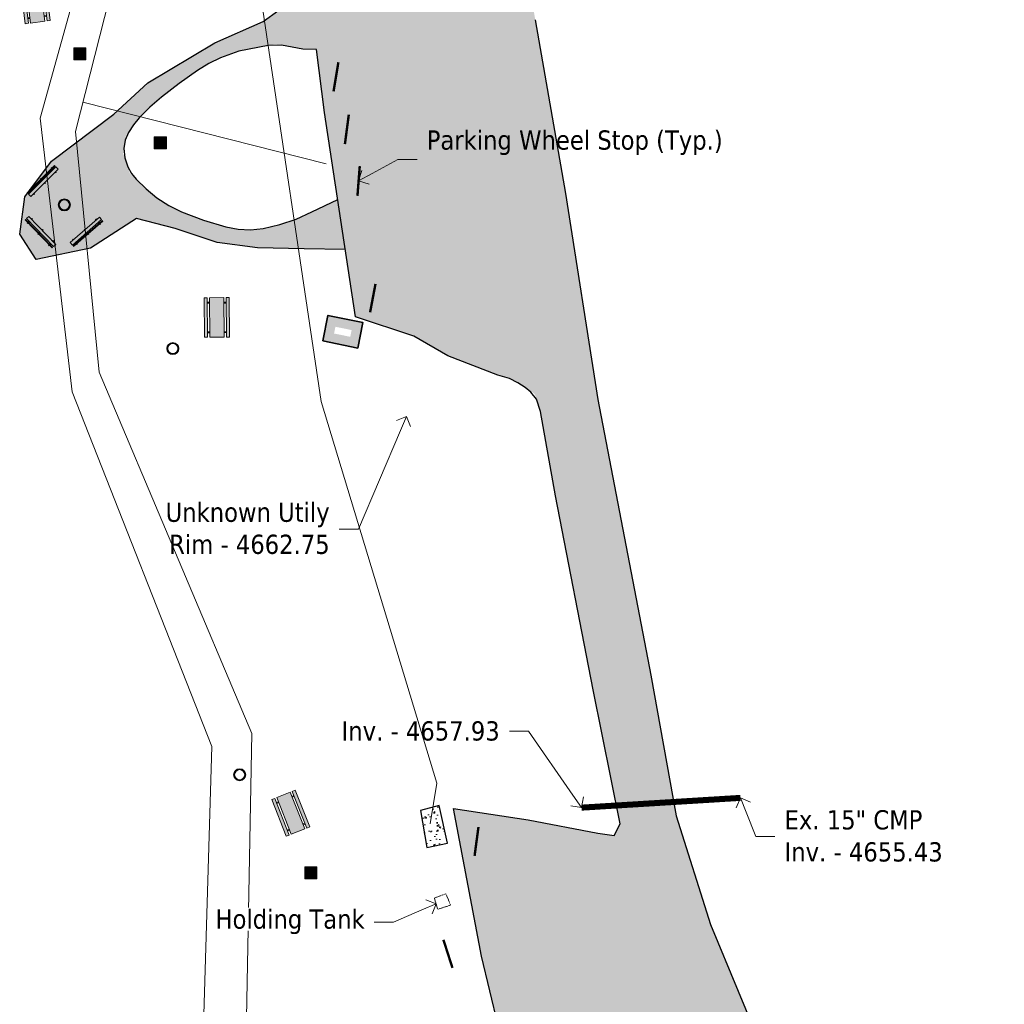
# Model space of a CAD drawing. Header units: feet. Extents: x 1134441 to 1136481, y 647925 to 649487.
# Tile 4 of 13: x 1134448 to 1134653, y 648510 to 648715. Entities that reach past the tile are written whole.
import ezdxf
from ezdxf import colors
from ezdxf.entities.mleader import LeaderData, LeaderLine
from ezdxf.math import Vec2, Vec3

# ---------------------------------------------------------------- set-up
doc = ezdxf.new("R2010")
doc.units = ezdxf.units.FT
doc.header["$LTSCALE"] = 0.75
doc.header["$MEASUREMENT"] = 0
doc.linetypes.add('HIDDEN', pattern=[0.375, 0.25, -0.125])
doc.linetypes.add('HIDDEN2', pattern=[0.1875, 0.125, -0.0625])
for name, color, linetype, lineweight in [('V-ANNO-TEXT', 7, 'Continuous', 13), ('V-PVMT-ASPH', 41, 'Continuous', 25), ('V-PVMT-CONC', 81, 'Continuous', 25), ('V-PVMT-CURB', 121, 'Continuous', 25), ('V-PVMT-HTCH-ASPH', 9, 'Continuous', 13), ('V-PVMT-HTCH-CONC', 9, 'Continuous', 13), ('V-SITE-BLDG', 15, 'Continuous', 35), ('V-SITE-BLDG-HTCH', 11, 'Continuous', 13), ('V-SITE-SURV', 4, 'Continuous', 18)]:
    doc.layers.add(name, color=color, linetype=linetype, lineweight=lineweight)
for name, color, linetype, lineweight, true_color in [('V-UTIL-POWR-LINE-UNDR', 30, 'Buried Electric', 15, 0xff7f00), ('V-UTIL-STRM-LINE', 1, 'HIDDEN2', 15, 0xff0000), ('V-UTIL-STRM-STRC-TEXT', 1, 'Continuous', 20, 0xff0000), ('V-UTIL-WATR-LINE', 5, 'W_LINE', 15, 0x0000ff), ('V-UTIL-WATR-STRC', 5, 'HIDDEN', 20, 0x0000ff), ('V-WATR-TEXT', 5, 'Continuous', 20, 0x0000ff)]:
    doc.layers.add(name, color=color, linetype=linetype, lineweight=lineweight, true_color=true_color)
doc.styles.add('SEI-Dim & Leader', font='tahoma.ttf')
doc.linetypes.add('Buried Electric', pattern='A,0.15,-0.15,0.15,-0.15,0.15,-0.15,0.15,-0.15,0.15,-0.15,["UP",SEI-Dim & Leader,S=0.08,R=0,X=-0.075,Y=-0.05],-0.15', length=1.65)
doc.linetypes.add('W_LINE', pattern='A,0.15,-0.15,0.15,-0.15,0.15,-0.15,0.15,-0.15,0.15,-0.15,["W",SEI-Dim & Leader,S=0.08,R=0,X=-0.025,Y=-0.05],-0.15', length=1.65)

# ---------------------------------------------------------------- blocks, each defined once
blk = doc.blocks.new('_Open90')
at = {"color": 0, "linetype": 'ByBlock', "lineweight": -2}
for p, q in [((0, 0), (-1, 0)), ((-0.5, 0.5), (0, 0)), ((0, 0), (-0.5, -0.5))]:
    blk.add_line(p, q, dxfattribs=at)
blk = doc.blocks.new('Pinic Table')
at = {"layer": 'V-SITE-SURV', "transparency": 33554457}
h = blk.add_hatch(color=256, dxfattribs=at)
h.dxf.hatch_style = 1
h.paths.add_polyline_path([(4.58, -0.92), (4.12, -0.92), (4.12, -1.12), (4.58, -1.12)])
h.paths.add_polyline_path([(1.12, -0.92), (0.67, -0.92), (0.67, -1.12), (1.12, -1.12)])
h.paths.add_polyline_path([(4.58, -7.08), (4.12, -7.08), (4.12, -7.28), (4.58, -7.28)])
h.paths.add_polyline_path([(1.12, -7.08), (0.67, -7.08), (0.67, -7.28), (1.12, -7.28)])
h.paths.add_polyline_path([(0.67, 0), (0, 0), (0, -8.2), (0.67, -8.2)])
h.paths.add_polyline_path([(1.12, -8.2), (1.12, 0), (4.12, 0), (4.12, -8.2)])
h.paths.add_polyline_path([(4.58, 0), (5.25, 0), (5.25, -8.2), (4.58, -8.2)])
at = {"layer": 'V-SITE-SURV', "flags": 128}
for points in [[(0.67, 0), (0, 0), (0, -8.2), (0.67, -8.2)], [(1.12, -8.2), (1.12, 0), (4.12, 0), (4.12, -8.2)], [(4.58, 0), (5.25, 0), (5.25, -8.2), (4.58, -8.2)]]:
    blk.add_lwpolyline(points, close=True, dxfattribs=at)
for points in [[(0.67, -0.92), (1.12, -0.92)], [(0.67, -1.12), (1.12, -1.12)], [(4.12, -0.92), (4.58, -0.92)], [(4.12, -1.12), (4.58, -1.12)], [(0.67, -7.08), (1.12, -7.08)], [(0.67, -7.28), (1.12, -7.28)], [(4.12, -7.08), (4.58, -7.08)], [(4.12, -7.28), (4.58, -7.28)]]:
    blk.add_lwpolyline(points, dxfattribs=at)
blk = doc.blocks.new('Grill')
at = {"layer": 'V-SITE-SURV', "transparency": 33554457}
h = blk.add_hatch(color=256, dxfattribs=at)
h.dxf.hatch_style = 1
h.paths.add_polyline_path([(-1.25, 1.25), (1.25, 1.25), (1.25, -1.25), (-1.25, -1.25)])
at = {"layer": 'V-SITE-SURV', "flags": 128}
blk.add_lwpolyline([(-1.25, 1.25), (1.25, 1.25), (1.25, -1.25), (-1.25, -1.25)], close=True, dxfattribs=at)
blk = doc.blocks.new('Fire Pit')
at = {"layer": 'V-SITE-SURV', "transparency": 33554457}
h = blk.add_hatch(color=256, dxfattribs=at)
h.dxf.hatch_style = 1
edge = h.paths.add_edge_path()
edge.add_arc((0, 0), 1.25, 0, 360)
edge = h.paths.add_edge_path(flags=17)
edge.add_arc((0, 0), 1.05, 0, 360)
at = {"layer": 'V-SITE-SURV'}
for radius in [1.25, 1.05]:
    blk.add_circle((0, 0), radius, dxfattribs=at)
blk = doc.blocks.new('Bench')
at = {"layer": 'V-SITE-SURV', "transparency": 33554457}
h = blk.add_hatch(color=256, dxfattribs=at)
h.dxf.hatch_style = 1
h.paths.add_polyline_path([(8.08, 0), (8.05, 0.67), (-0.01, 0.33), (0.01, -0.33)])
h.paths.add_polyline_path([(0.96, -0.3), (0.76, -0.3), (0.77, -0.45), (0.97, -0.45)])
h.paths.add_polyline_path([(0.92, 0.62), (0.72, 0.62), (0.73, 0.37), (0.93, 0.37)], flags=17)
h.paths.add_polyline_path([(8.04, 0.92), (8.04, 1.07), (-0.03, 0.73), (-0.02, 0.58)])
h.paths.add_polyline_path([(0.91, 0.87), (0.71, 0.87), (0.72, 0.77), (0.92, 0.77)], flags=17)
h.paths.add_polyline_path([(4.11, 0.76), (3.91, 0.75), (3.92, 0.5), (4.12, 0.51)])
h.paths.add_polyline_path([(4.1, 1), (3.9, 1), (3.9, 0.9), (4.1, 0.9)], flags=17)
h.paths.add_polyline_path([(4.15, -0.16), (3.95, -0.17), (3.95, -0.32), (4.15, -0.31)], flags=17)
h.paths.add_polyline_path([(7.33, -0.03), (7.14, -0.04), (7.14, -0.19), (7.34, -0.18)], flags=17)
h.paths.add_polyline_path([(7.3, 0.89), (7.1, 0.88), (7.11, 0.63), (7.31, 0.64)], flags=17)
h.paths.add_polyline_path([(7.29, 1.14), (7.09, 1.13), (7.09, 1.03), (7.29, 1.04)])
at = {"layer": 'V-SITE-SURV', "flags": 128}
for points in [[(-0.03, 0.73), (8.04, 1.07)], [(8.04, 1.07), (-0.03, 0.73)], [(-0.02, 0.58), (-0.03, 0.73)], [(-0.02, 0.58), (8.04, 0.92)], [(0.92, 0.77), (0.91, 0.87), (0.71, 0.87), (0.72, 0.77)], [(0.72, 0.62), (0.73, 0.37)], [(0.93, 0.37), (0.92, 0.62)], [(4.1, 0.9), (4.1, 1), (3.9, 1), (3.9, 0.9)], [(3.91, 0.75), (3.92, 0.5)], [(4.12, 0.51), (4.11, 0.76)], [(7.09, 1.03), (7.09, 1.13), (7.29, 1.14), (7.29, 1.04)], [(7.11, 0.63), (7.1, 0.88)], [(7.3, 0.89), (7.31, 0.64)], [(8.04, 0.92), (8.04, 1.07)], [(0.76, -0.3), (0.77, -0.45), (0.97, -0.45), (0.96, -0.3)], [(3.95, -0.17), (3.95, -0.32), (4.15, -0.31), (4.15, -0.16)], [(7.33, -0.03), (7.34, -0.18), (7.14, -0.19), (7.14, -0.04)]]:
    blk.add_lwpolyline(points, dxfattribs=at)
blk.add_lwpolyline([(0.01, -0.33), (-0.01, 0.33), (8.05, 0.67), (8.08, 0)], close=True, dxfattribs=at)

msp = doc.modelspace()

# ---------------------------------------------------------------- hatches: boundary and pattern name
at = {"layer": 'V-PVMT-HTCH-ASPH', "transparency": 33554483}
h = msp.add_hatch(color=256, dxfattribs=at)
h.dxf.hatch_style = 1
h.paths.add_polyline_path([(1134734.9, 648210.65), (1134727.11, 648219.57), (1134722.02, 648228.91), (1134722.25, 648239.06), (1134728.18, 648255.7), (1134735.01, 648281.66), (1134740.59, 648331.47), (1134738.56, 648359.04), (1134728.26, 648395.52), (1134716.82, 648435.28), (1134719.07, 648456.46), (1134739.31, 648493.44), (1134768.63, 648523.06), (1134806.59, 648556.04), (1134846.38, 648585.57), (1134882.62, 648612.05), (1134913.5, 648651.14), (1134937.52, 648694.27), (1134959.49, 648736.27), (1134978.54, 648777.76), (1134996.66, 648818.37), (1135017.23, 648859.77), (1135036.23, 648904.33), (1135054.04, 648948), (1135071.16, 648989.74), (1135088.83, 649035.97), (1135107.04, 649078.06), (1135111.95, 649112.44), (1135111.3, 649146.35), (1135096.39, 649171.2), (1135074.56, 649191.04), (1135034.22, 649217.92), (1134995.89, 649242.94), (1134952.78, 649270.46), (1134916.62, 649281.82), (1134883.29, 649286.02), (1134856.6, 649281.08), (1134834.05, 649271.02), (1134795.53, 649244.8), (1134761.12, 649212.26), (1134727.2, 649179.9), (1134692.66, 649145.98), (1134658.75, 649108.65), (1134636.19, 649076.87), (1134610.22, 649042.85), (1134587.09, 648997.27), (1134567.69, 648955.03), (1134557.27, 648908.29), (1134547.33, 648867.13), (1134544.25, 648853.73), (1134543.6, 648850.16), (1134543.79, 648849.96), (1134540.67, 648837.85), (1134538.07, 648825.62), (1134536.99, 648818.54), (1134536.43, 648811.4), (1134535.85, 648792.78), (1134535.61, 648773.04), (1134535.81, 648765.43), (1134536.46, 648757.85), (1134538.13, 648745.18), (1134540.25, 648732.58), (1134507.04, 648728.55), (1134507.45, 648717.8), (1134501.98, 648716.84), (1134498.72, 648714.5), (1134488.64, 648710.05), (1134474.75, 648701.72), (1134467.64, 648695.23), (1134454.65, 648685.46), (1134449.14, 648678.03), (1134448.07, 648670.25), (1134451.48, 648664.98), (1134462.8, 648667.36), (1134472.39, 648673.53), (1134480.43, 648671.45), (1134489.13, 648668.49), (1134497.52, 648667.42), (1134507.25, 648667.22), (1134515.79, 648667.05), (1134514.21, 648677.48), (1134506.07, 648673.56), (1134502.18, 648672.24), (1134497.31, 648671.12), (1134492.39, 648671.33), (1134486.29, 648673.16), (1134480.18, 648675.49), (1134475.49, 648678.56), (1134470.96, 648682.94), (1134469.59, 648687.09), (1134470.09, 648690.53), (1134472.17, 648693.69), (1134475.16, 648696.68), (1134477.55, 648698.77), (1134481.22, 648701.62), (1134486.28, 648705.18), (1134489.84, 648706.96), (1134493.66, 648708.3), (1134501.19, 648709.77), (1134506.98, 648708.7), (1134509.81, 648708.66), (1134511.47, 648695.55), (1134517.91, 648653.06), (1134530.07, 648649.04), (1134537.15, 648644.98), (1134547.5, 648640.95), (1134550.76, 648639.99), (1134555.18, 648637.01), (1134556.42, 648633.4), (1134559.54, 648615.85), (1134567.38, 648575.52), (1134572.94, 648547.59), (1134571.69, 648545.17), (1134568.33, 648545.68), (1134553.84, 648548.44), (1134538.3, 648550.81), (1134544.11, 648520.11), (1134547.62, 648505.7), (1134549.75, 648501.19), (1134551.05, 648494.36), (1134551.36, 648490.43), (1134551.2, 648487.2), (1134550.65, 648484.01), (1134549.51, 648479.95), (1134547.99, 648476.02), (1134544.88, 648469.9), (1134541.71, 648465.4), (1134536.81, 648461.32), (1134535.1, 648459.55), (1134532.48, 648456.11), (1134531.02, 648453.39), (1134530.44, 648451.03), (1134530.58, 648447.96), (1134530.98, 648446.43), (1134531.62, 648444.99), (1134532.41, 648443.84), (1134533.39, 648442.84), (1134535.28, 648441.64), (1134538.05, 648440.62), (1134541.22, 648440.19), (1134543.83, 648440.55), (1134544.95, 648441.02), (1134545.93, 648441.72), (1134547.04, 648442.89), (1134547.94, 648444.23), (1134548.6, 648445.7), (1134548.97, 648447.26), (1134549.08, 648449.05), (1134548.9, 648450.83), (1134548.43, 648452.3), (1134547.61, 648453.6), (1134545.09, 648456.02), (1134544.38, 648459.58), (1134545.18, 648461.5), (1134547.53, 648466.66), (1134550.12, 648472.07), (1134553.83, 648479.74), (1134554.67, 648481.97), (1134555.16, 648484.31), (1134555.58, 648489), (1134555.62, 648493.7), (1134556.9, 648501.92), (1134587.16, 648496.25), (1134590.85, 648493.8), (1134592.43, 648491.39), (1134597.59, 648482.78), (1134605.69, 648468.47, 0.096684), (1134655.47, 648422.61), (1134689.73, 648404.97), (1134696.15, 648398.38, -0.217893), (1134718.53, 648335.69), (1134714.45, 648288.48), (1134707.61, 648262.87), (1134702.6, 648250.06, -0.594914), (1134676.54, 648244.82), (1134668.28, 648256.04), (1134666.94, 648263.04), (1134683.55, 648272.59), (1134684.19, 648273.82), (1134680.54, 648280.91), (1134668.75, 648302.35), (1134656.09, 648325.68), (1134647.14, 648342.76), (1134645.67, 648343.86), (1134628.89, 648334.79), (1134602.56, 648320.46), (1134586.98, 648311.8), (1134591.65, 648303.36), (1134611.42, 648265.96), (1134624.85, 648241.79), (1134633.88, 648246.45), (1134642.89, 648248.98, -0.141706), (1134679, 648202.21), (1134676.39, 648186.64), (1134663.61, 648160.47), (1134647.65, 648119.67), (1134636.03, 648073.52), (1134632.45, 648030.07), (1134641, 647975.69), (1134653.31, 647924.66), (1134671.77, 647938.63), (1134661.36, 647978.88), (1134654.64, 648028.99), (1134658.32, 648070.65), (1134669.3, 648112.48), (1134683.96, 648152.58), (1134694.37, 648175.67), (1134696.98, 648180.11), (1134709.51, 648185.7), (1134724.14, 648184.69), (1134732.88, 648182.77), (1134772.43, 648164.25), (1134803.91, 648145.91), (1134820.56, 648130.07), (1134836.3, 648107.68), (1134853.11, 648070.45), (1134857.77, 648057.45), (1134879.19, 648052.01), (1134869.62, 648079.36), (1134854.82, 648117.46), (1134833.75, 648146.24), (1134815.22, 648160.19), (1134781.82, 648181.92), (1134743, 648204.66)])
h.paths.add_polyline_path([(1134684.54, 648435.25), (1134660.28, 648435.09), (1134630.9, 648457.37), (1134624.28, 648464.72), (1134616.76, 648475.5), (1134609.66, 648487.03), (1134603.25, 648498.96), (1134591.75, 648526.66), (1134584.58, 648549.32), (1134579.31, 648578.52), (1134568.33, 648635.89), (1134561.59, 648678.73), (1134555.29, 648714.86), (1134553.06, 648728.55), (1134550.74, 648741.12), (1134548.95, 648753.77), (1134548.01, 648763.77), (1134547.59, 648773.8), (1134547.49, 648797.41), (1134548.82, 648801.09), (1134550.5, 648802.51), (1134556.92, 648805.41), (1134562.95, 648808.26), (1134569.13, 648810.75), (1134575.36, 648812.84), (1134581.69, 648814.54), (1134585.28, 648815.36), (1134589.13, 648811.5, 0.080076), (1134591.49, 648809.37), (1134602.38, 648802.33, 0.357452), (1134614.97, 648803.75), (1134620.17, 648809.09, -0.112713), (1134623.9, 648811.51, 0.880898), (1134620.33, 648827.21, -0.210304), (1134612.68, 648829.73), (1134605.53, 648836.15), (1134591.18, 648845.5), (1134594.74, 648863.65), (1134576.85, 648858.62), (1134561.16, 648853.99, -0.577728), (1134557.39, 648857.57), (1134569.17, 648906.23), (1134583.71, 648948.52), (1134603.08, 648991.93), (1134624.41, 649032.82), (1134645.65, 649070.06), (1134668.31, 649101.14), (1134700.86, 649137.44), (1134736.14, 649171.26), (1134769.91, 649204.09), (1134802.12, 649234.77), (1134839.59, 649260.36), (1134859.89, 649269.49), (1134884.93, 649274.33), (1134913.79, 649270.26), (1134944, 649256.09), (1134987.67, 649231.41), (1135026.68, 649208.17), (1135066.9, 649181.51), (1135088.6, 649162.2), (1135100.67, 649141.54), (1135100.5, 649115.29), (1135095.25, 649083.2), (1135078.14, 649039.22), (1135061.04, 648995.14), (1135043.38, 648952.79), (1135024.33, 648908.4), (1135004.89, 648865.38), (1134986.01, 648823.09), (1134968.11, 648783.23), (1134949.46, 648742.31), (1134927.44, 648700.45), (1134903.34, 648657.76), (1134874.89, 648621.26), (1134839.3, 648595.44), (1134796.25, 648568.44), (1134757.02, 648544.02), (1134721.62, 648507.41), (1134706.28, 648460.17), (1134696.6, 648443.45)], flags=16)
h.paths.add_polyline_path([(1134604.65, 648805.82), (1134595.35, 648811.24), (1134586.32, 648818.43, -0.304797), (1134584.97, 648822.68), (1134587.05, 648829.77), (1134588.71, 648835.46, -0.483088), (1134594.51, 648837.83), (1134604.72, 648832.07, -0.224996), (1134609.66, 648825.07), (1134612.1, 648811, -0.637551)], flags=16)
h.paths.add_polyline_path([(1134973.49, 648968.46), (1134966.97, 648976), (1134968.29, 648984.55), (1134973.36, 648988.04), (1134979.13, 648988.05), (1134985.75, 648984.17), (1134989.51, 648981.12), (1135001.19, 648984.13), (1135021.05, 648993.92), (1135022.36, 648997.79), (1135033.96, 649031.41), (1135040.21, 649049.03), (1135034.42, 649058.58), (1135014.63, 649069.73), (1134999.5, 649069.76), (1134997.62, 649069.05), (1134996.39, 649063.25), (1134994.34, 649058.23), (1134988.54, 649053.92), (1134980.04, 649054.99), (1134974.31, 649061.38), (1134975.31, 649067.74), (1134981.25, 649073.15), (1134988.45, 649075.17), (1134998.67, 649074.83), (1135015.05, 649073.7), (1135023.9, 649070.12), (1135033.95, 649063.69), (1135044.71, 649061.7), (1135033.96, 649031.41), (1135022.36, 648997.79), (1135009.42, 648959.72), (1135010.46, 648959.9), (1135009.7, 648960.55), (1135017.83, 648984.46), (1135007.25, 648984.01), (1134991.97, 648977.83), (1134982.68, 648969.86)], flags=0)
h.paths.add_polyline_path([(1134795.22, 649096.78), (1134786.08, 649102.32), (1134786.04, 649111.37), (1134793.44, 649121.22), (1134792.88, 649126.48), (1134781.88, 649137.54), (1134771.09, 649143.58), (1134758.89, 649145.76), (1134773.55, 649159.46), (1134786.62, 649171.38), (1134801.18, 649185.68), (1134805.46, 649175.96), (1134812.36, 649170.61), (1134822.12, 649164.81), (1134826.94, 649167.12), (1134832.05, 649168.36), (1134838.57, 649166.09), (1134843.04, 649157.06), (1134837.83, 649149.29), (1134829.78, 649149.57), (1134820.22, 649159.75), (1134804.26, 649171.47), (1134797.1, 649172.99), (1134787.07, 649171.79), (1134773.55, 649159.46), (1134770.68, 649156.78), (1134774.13, 649149.55), (1134780.39, 649143.56), (1134794.41, 649131.55), (1134804.18, 649120.74), (1134807.99, 649107.57), (1134802.73, 649099.92)], flags=0)
at = {"layer": 'V-PVMT-HTCH-CONC', "transparency": 33554610}
h = msp.add_hatch(dxfattribs=at)
h.set_pattern_fill('AR-CONC', color=256, scale=0.5)
h.set_pattern_definition([(50, (1134534.8392, 648546.1047), (3.5863, -0.3138), [0.375, -4.125]), (355, (1134534.839, 648546.1047), (-0.6938, 3.761), [0.3, -3.3]), (100.45, (1134535.138, 648546.0785), (2.8925, 3.4472), [0.3187, -3.5057]), (46.18, (1134534.839, 648547.1047), (5.3362, -0.8276), [0.5625, -6.1875]), (96.64, (1134535.284, 648547.0357), (4.6733, 4.8706), [0.478, -5.2586]), (351.18, (1134534.839, 648547.1047), (4.6733, 4.8706), [0.45, -4.95]), (21, (1134535.3392, 648546.8547), (2.9845, -2.0131), [0.375, -4.125]), (326, (1134535.339, 648546.8547), (1.2166, 3.6258), [0.3, -3.3]), (71.45, (1134535.588, 648546.687), (4.2011, 1.6127), [0.3187, -3.5057]), (37.5, (1134534.8392, 648546.1047), (0.0608, 1.66447), [0, -3.26, 0, -3.35, 0, -3.3125]), (7.5, (1134534.8392, 648546.1047), (1.31535, 1.97206), [0, -1.91, 0, -3.185, 0, -1.2625]), (327.5, (1134533.7242, 648546.1047), (2.6691, -0.11277), [0, -1.25, 0, -3.9, 0, -5.175]), (317.5, (1134533.2242, 648546.1047), (2.9159, 0.5005), [0, -1.625, 0, -2.59, 0, -3.675])])
h.paths.add_polyline_path([(1134535.34, 648551.41), (1134531.42, 648550.38), (1134532.76, 648542.67), (1134537.07, 648543.6)])
at = {"layer": 'V-SITE-BLDG-HTCH', "transparency": 33554534}
h = msp.add_hatch(color=256, dxfattribs=at)
h.dxf.hatch_style = 1
h.paths.add_polyline_path([(1134513.46, 648649.6), (1134516.82, 648648.91), (1134517.11, 648650.31), (1134513.74, 648651)], flags=16)
h.paths.add_polyline_path([(1134511.09, 648648.04), (1134518.38, 648646.55), (1134519.47, 648651.87), (1134512.19, 648653.36)])

# ---------------------------------------------------------------- linework, layer by layer
at = {"layer": 'V-PVMT-ASPH', "flags": 128}
for points in [[(1134515.79, 648667.05), (1134507.25, 648667.22), (1134497.52, 648667.42), (1134489.13, 648668.49), (1134480.43, 648671.45), (1134472.39, 648673.53), (1134462.8, 648667.36), (1134451.48, 648664.98), (1134448.07, 648670.25), (1134449.14, 648678.03), (1134454.65, 648685.46), (1134467.64, 648695.23), (1134474.75, 648701.72), (1134488.64, 648710.05), (1134498.72, 648714.5), (1134501.98, 648716.84), (1134507.45, 648717.8), (1134507.04, 648728.55), (1134540.25, 648732.58)], [(1134555.29, 648714.86), (1134561.59, 648678.73), (1134568.33, 648635.89), (1134579.31, 648578.52), (1134584.58, 648549.32), (1134591.75, 648526.66), (1134603.25, 648498.96)], [(1134509.81, 648708.66), (1134506.98, 648708.7), (1134502.51, 648709.53), (1134499.75, 648709.49), (1134493.66, 648708.3), (1134489.84, 648706.96), (1134487.38, 648705.73), (1134485.02, 648704.29), (1134481.22, 648701.62), (1134477.55, 648698.77), (1134475.16, 648696.68), (1134472.92, 648694.44), (1134471.71, 648692.98), (1134470.67, 648691.4), (1134469.98, 648689.79), (1134469.73, 648688.06), (1134469.92, 648686.1), (1134470.53, 648684.23), (1134471.3, 648682.89), (1134472.27, 648681.68), (1134474.35, 648679.66), (1134476.6, 648677.83), (1134479.07, 648676.22), (1134481.72, 648674.9), (1134486.29, 648673.16), (1134490.96, 648671.76), (1134493.51, 648671.28), (1134496.1, 648671.17), (1134498.69, 648671.44), (1134502.18, 648672.24), (1134505.57, 648673.39), (1134508.82, 648674.89), (1134514.21, 648677.48)], [(1134511.47, 648695.55), (1134511.47, 648695.55), (1134509.81, 648708.66)], [(1134530.07, 648649.04), (1134517.91, 648653.06), (1134511.47, 648695.55)], [(1134547.62, 648505.7), (1134544.11, 648520.11), (1134538.3, 648550.81), (1134553.84, 648548.44), (1134568.33, 648545.68), (1134571.69, 648545.17), (1134572.94, 648547.59), (1134567.38, 648575.52), (1134559.54, 648615.85), (1134556.42, 648633.4), (1134555.55, 648635.94), (1134555.55, 648635.94), (1134554.41, 648637.39), (1134554.41, 648637.39), (1134553.17, 648638.37), (1134553.17, 648638.37), (1134551.68, 648639.37), (1134551.68, 648639.37), (1134549.94, 648640.23), (1134549.94, 648640.23), (1134547.5, 648640.95), (1134547.5, 648640.95), (1134537.15, 648644.98), (1134530.07, 648649.04)]]:
    msp.add_lwpolyline(points, dxfattribs=at)
at = {"layer": 'V-PVMT-CONC', "flags": 128}
msp.add_lwpolyline([(1134535.34, 648551.41), (1134531.42, 648550.38), (1134532.76, 648542.67), (1134537.07, 648543.6)], close=True, dxfattribs=at)
at = {"layer": 'V-PVMT-CURB', "const_width": 0.5, "flags": 128}
for points in [[(1134513.35, 648699.94), (1134514.35, 648706.01)], [(1134515.71, 648688.99), (1134516.52, 648695.12)], [(1134518.32, 648678.23), (1134518.8, 648684.41)], [(1134520.95, 648654), (1134522.07, 648659.91)], [(1134542.68, 648540.96), (1134543.49, 648546.97)], [(1134538.08, 648517.66), (1134536.2, 648523.51)]]:
    msp.add_lwpolyline(points, dxfattribs=at)
at = {"layer": 'V-SITE-BLDG', "flags": 128}
msp.add_lwpolyline([(1134511.09, 648648.04), (1134518.38, 648646.55), (1134519.47, 648651.87), (1134512.19, 648653.36)], close=True, dxfattribs=at)
at = {"layer": 'V-UTIL-POWR-LINE-UNDR', "flags": 128}
for points in [[(1134480.13, 648231.49), (1134495, 648496.17), (1134496.35, 648566.44), (1134464.63, 648641.53), (1134459.68, 648691.6), (1134473.79, 648747.28), (1134487.67, 648772.88), (1134492.62, 648802.57), (1134496.09, 648841.02), (1134500.8, 648860.32), (1134494.59, 648928.38), (1134495.61, 649027.12), (1134495.96, 649106.74), (1134599.22, 649131.5), (1134637.55, 649168.54), (1134656.34, 649214.88), (1134694.64, 649279.09), (1134746.48, 649319.73), (1134803.11, 649342.85), (1134848.62, 649349.48), (1134877.8, 649337.9), (1134908.97, 649315.13), (1134965.72, 649315.53), (1135021.66, 649297.83), (1135074.57, 649267.3), (1135109.81, 649210.95), (1135119.86, 649164.36), (1135144.6, 649102.15)], [(1134473.06, 648231.49), (1134478.46, 648413.9), (1134486.34, 648507.97), (1134488, 648563.71), (1134458.97, 648637.48), (1134452.33, 648694.36), (1134469.76, 648757.01), (1134484.27, 648785.6), (1134490.08, 648837.1), (1134491.32, 648874.4), (1134488.84, 648928), (1134492.85, 649108.17)], [(1134511.82, 648684.87), (1134461.22, 648697.7)]]:
    msp.add_lwpolyline(points, dxfattribs=at)
at = {"layer": 'V-UTIL-STRM-LINE', "const_width": 1.25, "flags": 128}
msp.add_lwpolyline([(1134564.93, 648550.99), (1134597.97, 648553.02)], dxfattribs=at)
at = {"layer": 'V-UTIL-WATR-LINE', "flags": 128}
msp.add_lwpolyline([(1134533.42, 648547.6), (1134534.84, 648556.08), (1134510.79, 648635.47), (1134497.97, 648721.63), (1134522.21, 648792.11)], dxfattribs=at)
at = {"layer": 'V-UTIL-WATR-STRC', "flags": 128}
msp.add_lwpolyline([(1134534.31, 648532.18), (1134536.72, 648533.09), (1134537.68, 648530.71), (1134535.02, 648529.85)], close=True, dxfattribs=at)

# ---------------------------------------------------------------- block references
at = {"layer": 'V-SITE-SURV'}
for name, p, rotation in [('Pinic Table', (1134448.2, 648722.17), 7.03000904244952), ('Bench', (1134450.14, 648678.33), 42.59618504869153), ('Bench', (1134455.33, 648667.91), 131.5737753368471), ('Bench', (1134464.9, 648673.54), 218.5423169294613), ('Pinic Table', (1134486.42, 648657.03), 0.4029027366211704), ('Pinic Table', (1134500.5, 648552.67), 21.53569427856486)]:
    msp.add_blockref(name, p, dxfattribs=dict(at, rotation=rotation))
for name, p in [('Grill', (1134460.56, 648707.79)), ('Grill', (1134477.32, 648689.28)), ('Fire Pit', (1134457.35, 648676.35)), ('Fire Pit', (1134479.92, 648646.46)), ('Fire Pit', (1134493.82, 648557.84)), ('Grill', (1134508.64, 648537.44))]:
    msp.add_blockref(name, p, dxfattribs=at)

# ---------------------------------------------------------------- leaders
at = {"layer": 'V-ANNO-TEXT'}
ml = msp.add_multileader_mtext('Standard', dxfattribs=at)
ml.set_content('Parking Wheel Stop (Typ.)', color=256, style='SEI-Dim & Leader')
ml.set_leader_properties(color=256, linetype='ByLayer', lineweight=-1)
ml.set_arrow_properties(name='OPEN90')
ml.build(insert=Vec2(0, 0))
ml.multileader.update_dxf_attribs({"text_left_attachment_type": 2, "text_right_attachment_type": 2, "dogleg_length": 0.1, "arrow_head_size": 3.2, "scale": 40})
ctx = ml.context
ctx.base_point, ctx.scale, ctx.arrow_head_size, ctx.plane_origin = Vec3(1134530.73, 648685.78), 40, 3.2, Vec3(1134518.56, 648681.32)
ctx.left_attachment, ctx.right_attachment = 2, 2
notes = []
notes.append((ctx, [(0, (1, 1, 0), (1134526.73, 648685.78), (1, 0), 4, [(0, [(1134518.56, 648681.32)], 0, [])])]))
ctx.mtext.insert, ctx.mtext.width, ctx.mtext.flow_direction = Vec3(1134532.73, 648691.84), 35.4975, 5
at = {"layer": 'V-UTIL-STRM-STRC-TEXT'}
ml = msp.add_multileader_mtext('Standard', dxfattribs=at)
ml.set_content('Unknown Utily\\PRim - 4662.75', color=256, style='SEI-Dim & Leader')
ml.set_leader_properties(color=256, linetype='ByLayer', lineweight=-1)
ml.set_arrow_properties(name='OPEN90')
ml.build(insert=Vec2(0, 0))
ml.multileader.update_dxf_attribs({"text_left_attachment_type": 2, "text_right_attachment_type": 2, "dogleg_length": 0.1, "arrow_head_size": 3.2, "scale": 40})
ctx = ml.context
ctx.base_point, ctx.scale, ctx.arrow_head_size, ctx.plane_origin = Vec3(1134475.87, 648608.93), 40, 3.2, Vec3(1134529.48, 648634.72)
ctx.left_attachment, ctx.right_attachment, ctx.text_align_type = 2, 2, 2
notes.append((ctx, [(0, (1, 1, 0), (1134518.54, 648608.93), (-1, 0), 4, [(0, [(1134528.53, 648632.36)], 0, [])])]))
ctx.mtext.insert, ctx.mtext.alignment, ctx.mtext.flow_direction = Vec3(1134512.54, 648614.43), 3, 5
ml = msp.add_multileader_mtext('Standard', dxfattribs=at)
ml.set_content('Inv. - 4657.93', color=256, style='SEI-Dim & Leader')
ml.set_leader_properties(color=256, linetype='ByLayer', lineweight=-1)
ml.set_arrow_properties(name='OPEN90')
ml.build(insert=Vec2(0, 0))
ml.multileader.update_dxf_attribs({"text_left_attachment_type": 2, "text_right_attachment_type": 2, "dogleg_length": 0.1, "arrow_head_size": 3.2, "scale": 40})
ctx = ml.context
ctx.base_point, ctx.scale, ctx.arrow_head_size, ctx.plane_origin = Vec3(1134511.83, 648566.87, -4640.12), 40, 3.2, Vec3(1134564.93, 648550.99, -4640.12)
ctx.left_attachment, ctx.right_attachment, ctx.text_align_type = 2, 2, 2
notes.append((ctx, [(0, (1, 1, 0), (1134553.91, 648566.87, -4640.12), (-1, 0), 4, [(0, [(1134564.93, 648550.99, -4640.12)], 0, [])])]))
ctx.mtext.insert, ctx.mtext.alignment, ctx.mtext.flow_direction = Vec3(1134547.91, 648568.95, -4640.12), 3, 5
ml = msp.add_multileader_mtext('Standard', dxfattribs=at)
ml.set_content('Ex. 15" CMP\\PInv. - 4655.43', color=256, style='SEI-Dim & Leader')
ml.set_leader_properties(color=256, linetype='ByLayer', lineweight=-1)
ml.set_arrow_properties(name='OPEN90')
ml.build(insert=Vec2(0, 0))
ml.multileader.update_dxf_attribs({"text_left_attachment_type": 2, "text_right_attachment_type": 2, "dogleg_length": 0.1, "arrow_head_size": 3.2, "scale": 40})
ctx = ml.context
ctx.base_point, ctx.scale, ctx.arrow_head_size, ctx.plane_origin = Vec3(1134605.16, 648545.01), 40, 3.2, Vec3(1134597.97, 648553.01)
ctx.left_attachment, ctx.right_attachment = 2, 2
notes.append((ctx, [(0, (1, 1, 0), (1134601.16, 648545.01), (1, 0), 4, [(0, [(1134597.97, 648553.02)], 0, [])])]))
ctx.mtext.insert, ctx.mtext.flow_direction = Vec3(1134607.16, 648550.46), 5
for ctx, leaders in notes:
    for number, flags, end, landing, length, lines in leaders:
        leader = LeaderData()
        leader.index, (leader.has_last_leader_line, leader.has_dogleg_vector, leader.attachment_direction) = number, flags
        leader.last_leader_point, leader.dogleg_vector, leader.dogleg_length = Vec3(end), Vec3(landing), length
        for number, points, colour, breaks in lines:
            line = LeaderLine()
            line.index, line.vertices, line.color, line.breaks = number, Vec3.list(points), colors.encode_raw_color(colour), breaks
            leader.lines.append(line)
        ctx.leaders.append(leader)

# ---------------------------------------------------------------- next in the draw order: leaders
at = {"layer": 'V-WATR-TEXT'}
ml = msp.add_multileader_mtext('Standard', dxfattribs=at)
ml.set_content('Holding Tank', color=256, style='SEI-Dim & Leader')
ml.set_leader_properties(color=256, linetype='ByLayer', lineweight=-1)
ml.set_arrow_properties(name='OPEN90')
ml.build(insert=Vec2(0, 0))
ml.multileader.update_dxf_attribs({"text_left_attachment_type": 2, "text_right_attachment_type": 2, "dogleg_length": 0.1, "arrow_head_size": 3.2, "scale": 40})
ctx = ml.context
ctx.base_point, ctx.scale, ctx.arrow_head_size, ctx.plane_origin = Vec3(1134486.13, 648527.16), 40, 3.2, Vec3(1134534.67, 648531.01)
ctx.left_attachment, ctx.right_attachment, ctx.text_align_type = 2, 2, 2
notes = []
notes.append((ctx, [(0, (1, 1, 0), (1134525.83, 648527.16), (-1, 0), 4, [(0, [(1134534.67, 648531.01)], 0, [])])]))
ctx.mtext.insert, ctx.mtext.alignment, ctx.mtext.flow_direction = Vec3(1134519.83, 648529.82), 3, 5
ctx.mtext.has_bg_fill, ctx.mtext.bg_color, ctx.mtext.bg_scale_factor, ctx.mtext.bg_transparency, ctx.mtext.use_window_bg_color = 1, -1073741824, 1.1, 0, 1
for ctx, leaders in notes:
    for number, flags, end, landing, length, lines in leaders:
        leader = LeaderData()
        leader.index, (leader.has_last_leader_line, leader.has_dogleg_vector, leader.attachment_direction) = number, flags
        leader.last_leader_point, leader.dogleg_vector, leader.dogleg_length = Vec3(end), Vec3(landing), length
        for number, points, colour, breaks in lines:
            line = LeaderLine()
            line.index, line.vertices, line.color, line.breaks = number, Vec3.list(points), colors.encode_raw_color(colour), breaks
            leader.lines.append(line)
        ctx.leaders.append(leader)

doc.saveas('drawing.dxf')
